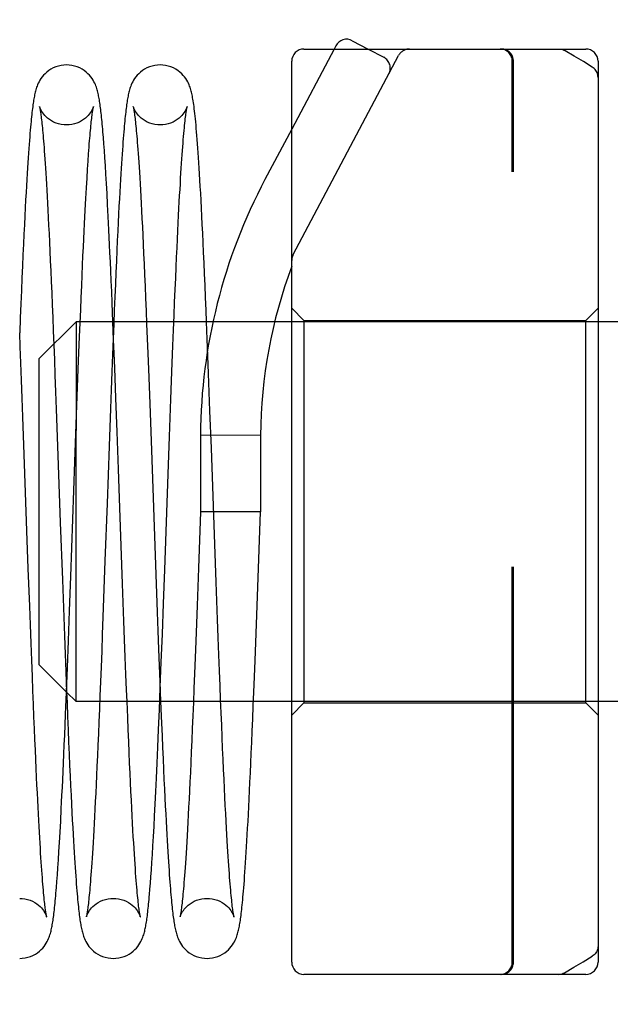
# Model space of a CAD drawing. Header units: inches. Extents: x 0 to 58.6, y -0.2 to 37.9.
# Tile 38 of 66: x 3.148 to 3.63, y 31.508 to 32.312. Entities that reach past the tile are written whole.
import ezdxf

# ---------------------------------------------------------------- set-up
doc = ezdxf.new("R2010")
doc.units = ezdxf.units.IN
doc.header["$LTSCALE"] = 3.224138
doc.header["$MEASUREMENT"] = 0
doc.linetypes.add('HIDDEN', pattern=[0.2, 0.1, -0.1])
doc.layers.get('0').update_dxf_attribs({"linetype": 'CONTINUOUS'})
doc.layers.add('DEFAULT_2', color=8, linetype='HIDDEN')
doc.layers.add('DIMENSIONS', color=7, linetype='CONTINUOUS')
doc.styles.get("Standard").update_dxf_attribs({"font": 'txt', "width": 0.8})
doc.dimstyles.new('DIMSTYLE_1', dxfattribs={"dimtxt": 0.293103, "dimasz": 0.344828, "dimexe": 0.18, "dimexo": 0.0625, "dimgap": 0.09, "dimtad": 0, "dimtih": 1, "dimtoh": 1, "dimzin": 4, "dimdsep": 46, "dimtxsty": 'Standard', "dimblk": '_FILLED', "dimblk1": '_FILLED', "dimblk2": '_FILLED', "dimcen": 0.09, "dimadec": 0, "dimazin": 0, "dimtfac": 1, "dimtofl": 0, "dimtmove": 0, "dimatfit": 3, "dimldrblk": '_FILLED', "dimfxl": 0, "dimtolj": 1, "dimtzin": 4, "dimarcsym": 0})

# ---------------------------------------------------------------- blocks, each defined once
blk = doc.blocks.new('_FILLED')
at = {"color": 0, "linetype": 'ByBlock'}
blk.add_solid([(0, 0), (-1, 0.2), (-1, -0.2)], dxfattribs=at)
blk = doc.blocks.new('*D')
at = {"layer": 'DIMENSIONS', "color": 2, "linetype": 'CONTINUOUS'}
for p, q in [((3.93547, 33.10518), (1.73522, 33.10518)), ((2.04556, 33.10518), (2.04556, 30.80216)), ((5.50478, 31.61648), (7.88842, 31.61648)), ((7.57807, 31.61648), (7.57807, 30.12628)), ((2.04556, 27.60518), (2.04556, 29.7763)), ((7.57807, 27.60518), (7.57807, 29.10041)), ((3.99797, 27.60518), (1.73522, 27.60518)), ((4.96323, 27.60518), (7.88842, 27.60518)), ((5.2634, 25.88147), (5.2634, 26.61358)), ((35.3884, 26.02397), (35.3884, 26.61358)), ((5.2634, 26.30323), (19.59314, 26.30323)), ((35.3884, 26.30323), (21.05866, 26.30323)), ((37.13986, 25.88659), (39.50806, 25.88659)), ((39.19772, 25.88659), (39.19772, 14.80698)), ((36.95668, 25.01159), (38.28124, 25.01159)), ((37.9709, 25.01159), (37.9709, 16.34255)), ((37.9709, 4.76159), (37.9709, 14.87703)), ((39.19772, 3.88659), (39.19772, 14.22078)), ((36.95668, 4.76159), (38.28124, 4.76159)), ((37.19364, 3.88659), (39.50806, 3.88659))]:
    blk.add_line(p, q, dxfattribs=at)
at = {"layer": 'DIMENSIONS', "color": 2, "linetype": 'CONTINUOUS', "xscale": 0.3448275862, "yscale": 0.3448275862, "zscale": 0.3448275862}
for p, rotation in [((2.04556, 33.10518), 90), ((7.57807, 31.61648), 90), ((2.04556, 27.60518), 270), ((7.57807, 27.60518), 270), ((5.2634, 26.30323), 180), ((39.19772, 25.88659), 90), ((37.9709, 25.01159), 90), ((37.9709, 4.76159), 270), ((39.19772, 3.88659), 270)]:
    blk.add_blockref('_FILLED', p, dxfattribs=dict(at, rotation=rotation))
blk.add_blockref('_FILLED', (35.3884, 26.30323), dxfattribs=at)
at = {"layer": 'DIMENSIONS', "color": 2, "linetype": 'CONTINUOUS', "width": 0.8}
for s, p in [('5.50', (1.57659, 30.36251)), ('REF.', (1.57659, 29.92285)), ('4.01', (7.10911, 29.68662)), ('REF.', (7.10911, 29.24697)), ('30.13', (19.73969, 26.15668)), ('20.25', (37.38469, 15.90289)), ('REF.', (37.50193, 15.46324)), ('TYP.', (37.50193, 15.02358)), ('22.00', (38.61151, 14.36733))]:
    blk.add_text(s, height=0.293103, dxfattribs=at).set_placement(p)

msp = doc.modelspace()

# ---------------------------------------------------------------- linework, layer by layer
at = {"color": 7, "linetype": 'CONTINUOUS'}
for p, q in [((3.3798, 32.2878), (3.6098, 32.2878)), ((3.40574, 32.29043), (3.40435, 32.2878)), ((3.41926, 32.29459), (3.43207, 32.2878)), ((3.3698, 31.5428), (3.3698, 32.2778)), ((3.6198, 32.2778), (3.6198, 31.5428)), ((3.21613, 32.21551), (3.21575, 32.22016)), ((3.21652, 32.21047), (3.21613, 32.21551)), ((3.3698, 32.22253), (3.34796, 32.18128)), ((3.21692, 32.205), (3.21652, 32.21047)), ((3.20361, 32.19632), (3.20402, 32.20233)), ((3.21732, 32.19908), (3.21692, 32.205)), ((3.21774, 32.19265), (3.21732, 32.19908)), ((3.20318, 32.18975), (3.20361, 32.19632)), ((3.21817, 32.18568), (3.21774, 32.19265)), ((3.20273, 32.18255), (3.20318, 32.18975)), ((3.21862, 32.17811), (3.21817, 32.18568)), ((3.20227, 32.17462), (3.20273, 32.18255)), ((3.21908, 32.16987), (3.21862, 32.17811)), ((3.20178, 32.16586), (3.20227, 32.17462)), ((3.21957, 32.16088), (3.21908, 32.16987)), ((3.22007, 32.15103), (3.21957, 32.16088)), ((3.22061, 32.14017), (3.22007, 32.15103)), ((3.22387, 32.0653), (3.22324, 32.08083)), ((3.22461, 32.0653), (3.19717, 32.0653)), ((3.30564, 32.0653), (3.27362, 32.0653)), ((3.3698, 32.0653), (3.35596, 32.0653)), ((3.8098, 32.0653), (3.6198, 32.0653)), ((3.1938, 31.7553), (3.1938, 31.97659)), ((3.2953, 31.9727), (3.2953, 31.9103)), ((3.3443, 31.9725), (3.2953, 31.9727)), ((3.3443, 31.9725), (3.3443, 31.9103)), ((3.22077, 31.96371), (3.21909, 31.91692)), ((3.19119, 31.90422), (3.19287, 31.95095)), ((3.26615, 31.86287), (3.26895, 31.94081)), ((3.21909, 31.91692), (3.21741, 31.87007)), ((3.2953, 31.9103), (3.29365, 31.86432)), ((3.3443, 31.9103), (3.2953, 31.9103)), ((3.34208, 31.84877), (3.3443, 31.9103)), ((3.1895, 31.8573), (3.19119, 31.90422)), ((3.26515, 31.83531), (3.26615, 31.86287)), ((3.18849, 31.82945), (3.1895, 31.8573)), ((3.18758, 31.80505), (3.18849, 31.82945)), ((3.26422, 31.81038), (3.26515, 31.83531)), ((3.26336, 31.7876), (3.26422, 31.81038)), ((3.18674, 31.78307), (3.18758, 31.80505)), ((3.18596, 31.76303), (3.18674, 31.78307)), ((3.26256, 31.76705), (3.26336, 31.7876)), ((3.26183, 31.74875), (3.26256, 31.76705)), ((3.18522, 31.7447), (3.18596, 31.76303)), ((3.18597, 31.76313), (3.1938, 31.7553)), ((3.21309, 31.7553), (3.1938, 31.7553)), ((3.28953, 31.7553), (3.2621, 31.7553)), ((3.26283, 31.7553), (3.26355, 31.73764)), ((3.3698, 31.7553), (3.33854, 31.7553)), ((3.8098, 31.7553), (3.6198, 31.7553)), ((3.26117, 31.73255), (3.26183, 31.74875)), ((3.26055, 31.71808), (3.26117, 31.73255)), ((3.25997, 31.70497), (3.26055, 31.71808)), ((3.25943, 31.69299), (3.25997, 31.70497)), ((3.25891, 31.68194), (3.25943, 31.69299)), ((3.2584, 31.67172), (3.25891, 31.68194)), ((3.25792, 31.66225), (3.2584, 31.67172)), ((3.18124, 31.65769), (3.18176, 31.6678)), ((3.25745, 31.65346), (3.25792, 31.66225)), ((3.18075, 31.64867), (3.18124, 31.65769)), ((3.257, 31.64526), (3.25745, 31.65346)), ((3.18028, 31.64049), (3.18075, 31.64867)), ((3.25656, 31.63764), (3.257, 31.64526)), ((3.17983, 31.633), (3.18028, 31.64049)), ((3.25613, 31.63056), (3.25656, 31.63764)), ((3.1794, 31.62613), (3.17983, 31.633)), ((3.25571, 31.624), (3.25613, 31.63056)), ((3.17899, 31.61982), (3.1794, 31.62613)), ((3.2553, 31.61794), (3.25571, 31.624)), ((3.17818, 31.60858), (3.17858, 31.61398)), ((3.17858, 31.61398), (3.17899, 31.61982)), ((3.25491, 31.61233), (3.2553, 31.61794)), ((3.25414, 31.60239), (3.25452, 31.60716)), ((3.25452, 31.60716), (3.25491, 31.61233)), ((3.6098, 31.5328), (3.3798, 31.5328))]:
    msp.add_line(p, q, dxfattribs=at)
at = {"color": 8, "linetype": 'HIDDEN'}
for p, q in [((3.3798, 32.0663), (3.6098, 32.0663)), ((3.3798, 31.7543), (3.6098, 31.7543))]:
    msp.add_line(p, q, dxfattribs=at)
at = {"color": 7, "linetype": 'CONTINUOUS'}
for points in [[(3.58781, 32.2878), (3.58886, 32.28775), (3.58991, 32.28758), (3.59086, 32.28733), (3.59183, 32.28696), (3.59269, 32.28653), (3.59284, 32.28644)], [(3.61506, 32.2731), (3.60783, 32.27754), (3.6003, 32.28205), (3.59284, 32.28644)], [(3.18602, 32.2748), (3.18395, 32.27471), (3.18165, 32.27441), (3.1794, 32.27391), (3.17723, 32.2732), (3.17517, 32.27232), (3.17325, 32.27128), (3.17149, 32.27013), (3.1699, 32.2689), (3.16849, 32.26763), (3.16725, 32.26632), (3.16614, 32.265), (3.16517, 32.26367), (3.16432, 32.26235), (3.1636, 32.26106), (3.16298, 32.25984), (3.16246, 32.25868), (3.16202, 32.25758), (3.16163, 32.25653), (3.16129, 32.2555), (3.16099, 32.2545), (3.16071, 32.2535), (3.16046, 32.25249), (3.16022, 32.25148), (3.15999, 32.25045), (3.15978, 32.2494), (3.15957, 32.24831), (3.15937, 32.24718), (3.15917, 32.24601), (3.15898, 32.24478), (3.15878, 32.2435), (3.15859, 32.24216), (3.1584, 32.24075), (3.15821, 32.23927), (3.15802, 32.23772), (3.15783, 32.23609), (3.15764, 32.23436), (3.15744, 32.23254), (3.15724, 32.2306), (3.15704, 32.22855), (3.15683, 32.22636), (3.15662, 32.22404), (3.1564, 32.22156), (3.15618, 32.21893), (3.15595, 32.21611), (3.15572, 32.21311), (3.15548, 32.20991), (3.15523, 32.20651), (3.15497, 32.20291), (3.15471, 32.19908), (3.15445, 32.19504), (3.15418, 32.19076), (3.1539, 32.18621), (3.15361, 32.18137), (3.15331, 32.17619), (3.153, 32.17063), (3.15267, 32.16468), (3.15234, 32.15833), (3.15199, 32.15155), (3.15163, 32.14434), (3.15126, 32.13667), (3.15088, 32.12853), (3.15048, 32.11988), (3.15007, 32.11071), (3.14965, 32.101), (3.14921, 32.09072), (3.14876, 32.07985), (3.14829, 32.06836), (3.1478, 32.0561)], [(3.21575, 32.22016), (3.21557, 32.22235), (3.21538, 32.22445), (3.2152, 32.22646), (3.21501, 32.2284), (3.21483, 32.23025), (3.21465, 32.23203), (3.21447, 32.23373), (3.21429, 32.23537), (3.21411, 32.23694), (3.21393, 32.23844), (3.21375, 32.23987), (3.21357, 32.24125), (3.21339, 32.24257), (3.21321, 32.24383), (3.21302, 32.24504), (3.21283, 32.24621), (3.21264, 32.24734), (3.21245, 32.24842), (3.21224, 32.24948), (3.21203, 32.25052), (3.21181, 32.25154), (3.21157, 32.25254), (3.21131, 32.25354), (3.21104, 32.25454), (3.21073, 32.25555), (3.21039, 32.25658), (3.21, 32.25763), (3.20956, 32.25872), (3.20904, 32.25988), (3.20842, 32.2611), (3.20769, 32.26238), (3.20685, 32.2637), (3.20587, 32.26503), (3.20477, 32.26634), (3.20353, 32.26765), (3.20212, 32.26892), (3.20054, 32.27015), (3.19878, 32.27129), (3.19686, 32.27232), (3.19481, 32.2732), (3.19264, 32.27391), (3.1904, 32.27441), (3.18811, 32.27471), (3.18602, 32.2748)], [(3.26246, 32.2748), (3.26039, 32.27471), (3.25809, 32.27441), (3.25584, 32.27391), (3.25367, 32.2732), (3.25161, 32.27231), (3.24969, 32.27128), (3.24792, 32.27013), (3.24634, 32.2689), (3.24493, 32.26762), (3.24368, 32.26632), (3.24258, 32.26499), (3.24161, 32.26366), (3.24076, 32.26234), (3.24004, 32.26106), (3.23942, 32.25983), (3.2389, 32.25867), (3.23846, 32.25758), (3.23808, 32.25652), (3.23774, 32.2555), (3.23743, 32.25449), (3.23715, 32.25348), (3.2369, 32.25248), (3.23666, 32.25147), (3.23643, 32.25044), (3.23622, 32.24939), (3.23601, 32.2483), (3.23581, 32.24718), (3.23562, 32.24602), (3.23542, 32.24481), (3.23523, 32.24354), (3.23504, 32.24221), (3.23486, 32.24083), (3.23467, 32.23937), (3.23448, 32.23786), (3.23429, 32.23626), (3.23411, 32.2346), (3.23392, 32.23284), (3.23373, 32.231), (3.23353, 32.22905), (3.23334, 32.227), (3.23314, 32.22483), (3.23293, 32.22254), (3.23272, 32.22011), (3.23251, 32.21753), (3.23229, 32.2148), (3.23207, 32.21189), (3.23184, 32.20879), (3.2316, 32.2055), (3.23136, 32.20201), (3.23111, 32.1983), (3.23085, 32.19438), (3.23059, 32.19024), (3.23032, 32.18586), (3.23004, 32.18124), (3.22976, 32.17633), (3.22947, 32.1711), (3.22916, 32.16551), (3.22884, 32.15952), (3.22851, 32.15314), (3.22817, 32.14633), (3.22782, 32.1391), (3.22746, 32.13142), (3.22708, 32.12328), (3.22669, 32.11464), (3.22628, 32.10549), (3.22587, 32.09582), (3.22544, 32.08559), (3.22499, 32.07479), (3.22453, 32.0634), (3.22405, 32.05133), (3.22355, 32.03842), (3.22302, 32.02452), (3.22246, 32.00968), (3.22189, 31.9944), (3.22077, 31.96371)], [(3.30032, 32.0653), (3.29994, 32.07461), (3.29951, 32.08516), (3.29909, 32.09506), (3.29869, 32.10444), (3.2983, 32.11334), (3.29792, 32.12178), (3.29755, 32.1298), (3.29719, 32.13741), (3.29684, 32.14464), (3.29649, 32.15151), (3.29616, 32.15804), (3.29583, 32.16422), (3.29552, 32.17009), (3.29521, 32.17563), (3.2949, 32.18087), (3.29461, 32.18583), (3.29432, 32.19052), (3.29404, 32.19496), (3.29376, 32.19916), (3.29349, 32.20315), (3.29322, 32.20693), (3.29296, 32.21051), (3.2927, 32.2139), (3.29245, 32.21711), (3.2922, 32.22015), (3.29195, 32.22302), (3.29171, 32.22574), (3.29147, 32.2283), (3.29123, 32.23072), (3.29099, 32.23299), (3.29076, 32.23513), (3.29053, 32.23714), (3.2903, 32.23903), (3.29008, 32.24079), (3.28985, 32.24245), (3.28963, 32.24399), (3.2894, 32.24544), (3.28918, 32.24679), (3.28896, 32.24805), (3.28874, 32.24923), (3.28851, 32.25035), (3.28828, 32.25141), (3.28804, 32.25245), (3.28778, 32.25347), (3.2875, 32.25449), (3.28719, 32.2555), (3.28685, 32.25653), (3.28647, 32.25758), (3.28602, 32.25868), (3.2855, 32.25983), (3.28489, 32.26105), (3.28417, 32.26233), (3.28332, 32.26365), (3.28235, 32.26499), (3.28125, 32.26631), (3.28, 32.26761), (3.2786, 32.26889), (3.27701, 32.27012), (3.27525, 32.27127), (3.27333, 32.27231), (3.27127, 32.27319), (3.2691, 32.2739), (3.26685, 32.27441), (3.26456, 32.27471), (3.26246, 32.2748)], [(3.6198, 32.2646), (3.61974, 32.26563), (3.61959, 32.26661), (3.61935, 32.26757), (3.619, 32.26852), (3.61857, 32.2694), (3.61803, 32.27028), (3.61742, 32.27107), (3.6167, 32.27183), (3.61592, 32.2725), (3.61506, 32.2731)], [(3.20402, 32.20233), (3.20442, 32.2078), (3.20462, 32.21035), (3.20481, 32.21278), (3.205, 32.2151), (3.20519, 32.2173), (3.20537, 32.2194), (3.20555, 32.22139), (3.20573, 32.22328), (3.2059, 32.22506), (3.20607, 32.22675), (3.20624, 32.22833), (3.2064, 32.22983), (3.20656, 32.23122), (3.20672, 32.23253), (3.20687, 32.23374), (3.20702, 32.23486), (3.20716, 32.23588), (3.2073, 32.23682), (3.20743, 32.23767), (3.20755, 32.23842), (3.20766, 32.23907), (3.20777, 32.23964), (3.20786, 32.2401), (3.20793, 32.24046), (3.20799, 32.24072), (3.20803, 32.24087), (3.20803, 32.24088)], [(3.26895, 31.94081), (3.27006, 31.97166), (3.27062, 31.98696), (3.27118, 32.00208), (3.27174, 32.017), (3.2723, 32.03167), (3.27284, 32.04573), (3.27335, 32.05869), (3.27383, 32.07049), (3.27427, 32.08137), (3.2747, 32.0915), (3.2751, 32.10094), (3.27549, 32.10973), (3.27585, 32.11791), (3.2762, 32.12556), (3.27654, 32.13274), (3.27687, 32.13949), (3.27718, 32.14586), (3.27748, 32.15188), (3.27778, 32.1576), (3.27807, 32.16303), (3.27835, 32.16821), (3.27863, 32.17313), (3.2789, 32.17782), (3.27916, 32.18228), (3.27942, 32.18653), (3.27968, 32.19057), (3.27993, 32.19442), (3.28017, 32.19808), (3.28041, 32.20156), (3.28065, 32.20486), (3.28088, 32.20799), (3.28111, 32.21095), (3.28133, 32.21375), (3.28155, 32.21639), (3.28177, 32.21888), (3.28198, 32.22122), (3.28218, 32.22341), (3.28238, 32.22545), (3.28258, 32.22734), (3.28277, 32.2291), (3.28295, 32.23071), (3.28312, 32.23218), (3.28329, 32.23353), (3.28345, 32.23474), (3.2836, 32.23584), (3.28374, 32.23682), (3.28387, 32.23769), (3.284, 32.23845), (3.28411, 32.23911), (3.28422, 32.23966), (3.28431, 32.24012), (3.28438, 32.24048), (3.28444, 32.24073), (3.28447, 32.24088), (3.28448, 32.24089)], [(3.19287, 31.95095), (3.19398, 31.98173), (3.19454, 31.9969), (3.1951, 32.01188), (3.19565, 32.02652), (3.19618, 32.0403), (3.19668, 32.05287), (3.19713, 32.06439), (3.19757, 32.07511), (3.19798, 32.08511), (3.19838, 32.09446), (3.19875, 32.10318), (3.19911, 32.11133), (3.19946, 32.11897), (3.19979, 32.12614), (3.2001, 32.13288), (3.20041, 32.13922), (3.2007, 32.14518), (3.20098, 32.1508), (3.20126, 32.1561), (3.20152, 32.16111), (3.20178, 32.16586)], [(3.22324, 32.08083), (3.22286, 32.08996), (3.2225, 32.09859), (3.22215, 32.10669), (3.22181, 32.11428), (3.22149, 32.12138), (3.22119, 32.12803), (3.22061, 32.14017)], [(3.21741, 31.87007), (3.21629, 31.83933), (3.21575, 31.82446), (3.21521, 31.81016), (3.2147, 31.79657), (3.21421, 31.78372), (3.21374, 31.77157), (3.21328, 31.76006), (3.21284, 31.74915), (3.21242, 31.73881), (3.212, 31.72902), (3.21161, 31.71976), (3.21123, 31.71103), (3.21086, 31.70278), (3.2105, 31.69498), (3.21015, 31.68759), (3.20981, 31.68058), (3.20948, 31.67391), (3.20916, 31.66758), (3.20885, 31.66156), (3.20854, 31.65585), (3.20825, 31.65043), (3.20795, 31.6453), (3.20767, 31.64044), (3.20739, 31.63586), (3.20713, 31.63156), (3.20687, 31.62753), (3.20662, 31.62377), (3.20638, 31.62027), (3.20615, 31.61702), (3.20593, 31.61398), (3.20571, 31.61113), (3.2055, 31.60846), (3.2053, 31.60596), (3.2051, 31.60362), (3.20491, 31.60141), (3.20472, 31.59934), (3.20454, 31.59739), (3.20436, 31.59555), (3.20419, 31.59382), (3.20401, 31.59221), (3.20385, 31.5907), (3.20369, 31.58929), (3.20353, 31.58798), (3.20338, 31.58677), (3.20323, 31.58566), (3.20309, 31.58464), (3.20295, 31.58372), (3.20283, 31.58289), (3.2027, 31.58215), (3.20259, 31.5815), (3.20249, 31.58095), (3.2024, 31.5805), (3.20233, 31.58014), (3.20227, 31.57988), (3.20223, 31.57973), (3.20223, 31.57972)], [(3.29365, 31.86432), (3.29253, 31.83374), (3.29199, 31.81897), (3.29145, 31.80473), (3.29094, 31.79114), (3.29044, 31.77828), (3.28997, 31.76612), (3.28951, 31.75462), (3.28906, 31.74373), (3.28863, 31.73342), (3.28822, 31.72367), (3.28782, 31.71446), (3.28744, 31.70578), (3.28706, 31.69759), (3.2867, 31.68986), (3.28635, 31.68255), (3.28601, 31.67563), (3.28568, 31.66907), (3.28536, 31.66284), (3.28505, 31.65693), (3.28474, 31.65133), (3.28444, 31.64602), (3.28415, 31.641), (3.28386, 31.63625), (3.28358, 31.63177), (3.28331, 31.62756), (3.28305, 31.62362), (3.2828, 31.61994), (3.28256, 31.61653), (3.28232, 31.61337), (3.2821, 31.61041), (3.28188, 31.60765), (3.28167, 31.60505), (3.28146, 31.60261), (3.28126, 31.60032), (3.28106, 31.59818), (3.28087, 31.59618), (3.28068, 31.59431), (3.2805, 31.59256), (3.28032, 31.59094), (3.28015, 31.58943), (3.27998, 31.58803), (3.27982, 31.58675), (3.27966, 31.58557), (3.27951, 31.58452), (3.27938, 31.58357), (3.27924, 31.58273), (3.27912, 31.582), (3.27901, 31.58136), (3.27891, 31.58083), (3.27883, 31.5804), (3.27876, 31.58007), (3.2787, 31.57984), (3.27867, 31.57971), (3.27867, 31.5797)], [(3.30069, 31.5458), (3.30276, 31.54589), (3.30504, 31.54618), (3.30727, 31.54669), (3.30942, 31.54738), (3.31147, 31.54825), (3.31338, 31.54927), (3.31513, 31.55041), (3.31671, 31.55162), (3.31812, 31.55289), (3.31937, 31.55418), (3.32047, 31.55549), (3.32145, 31.55681), (3.3223, 31.55812), (3.32303, 31.55939), (3.32365, 31.56061), (3.32418, 31.56177), (3.32463, 31.56286), (3.32502, 31.56391), (3.32536, 31.56493), (3.32566, 31.56593), (3.32594, 31.56693), (3.3262, 31.56792), (3.32644, 31.56892), (3.32667, 31.56994), (3.32688, 31.57098), (3.32709, 31.57205), (3.32729, 31.57315), (3.32749, 31.5743), (3.32768, 31.57551), (3.32787, 31.57676), (3.32806, 31.57808), (3.32825, 31.57946), (3.32844, 31.5809), (3.32863, 31.58242), (3.32882, 31.58402), (3.32901, 31.5857), (3.3292, 31.58748), (3.3294, 31.58937), (3.3296, 31.59136), (3.3298, 31.59349), (3.33001, 31.59574), (3.33022, 31.59815), (3.33044, 31.60071), (3.33067, 31.60344), (3.3309, 31.60636), (3.33114, 31.60948), (3.33138, 31.61278), (3.33163, 31.61629), (3.33189, 31.62), (3.33215, 31.62391), (3.33241, 31.62803), (3.33268, 31.63236), (3.33296, 31.63691), (3.33324, 31.6417), (3.33353, 31.64673), (3.33382, 31.65201), (3.33412, 31.65755), (3.33442, 31.66338), (3.33474, 31.66949), (3.33506, 31.67591), (3.33538, 31.68265), (3.33572, 31.68973), (3.33606, 31.69717), (3.33642, 31.70499), (3.33678, 31.71324), (3.33716, 31.72198), (3.33756, 31.73127), (3.33797, 31.74117), (3.3384, 31.75177), (3.33885, 31.76314), (3.33934, 31.77544), (3.33985, 31.78886), (3.34041, 31.80342), (3.34097, 31.81851), (3.34208, 31.84877)], [(3.18608, 31.76302), (3.18641, 31.7547), (3.18687, 31.74326), (3.18732, 31.73243), (3.18776, 31.72217), (3.18818, 31.71248), (3.18858, 31.70332), (3.18898, 31.69468), (3.18936, 31.68653), (3.18973, 31.67886), (3.19008, 31.67164), (3.19043, 31.66485), (3.19076, 31.65848), (3.19108, 31.65251), (3.19139, 31.64693), (3.19168, 31.64173), (3.19197, 31.63685), (3.19225, 31.63227), (3.19252, 31.62794), (3.19278, 31.62385), (3.19304, 31.61997), (3.19329, 31.61632), (3.19354, 31.61287), (3.19378, 31.60962), (3.19401, 31.60657), (3.19424, 31.60371), (3.19446, 31.60103), (3.19467, 31.5985), (3.19488, 31.59612), (3.19509, 31.59389), (3.19529, 31.59178), (3.19549, 31.58978), (3.19568, 31.5879), (3.19587, 31.58611), (3.19606, 31.58442), (3.19625, 31.58281), (3.19644, 31.58127), (3.19663, 31.57981), (3.19682, 31.57842), (3.19701, 31.57708), (3.1972, 31.57581), (3.19739, 31.57459), (3.19759, 31.57342), (3.19779, 31.5723), (3.198, 31.57121), (3.19821, 31.57016), (3.19844, 31.56913), (3.19868, 31.56812), (3.19893, 31.56711), (3.19921, 31.56611), (3.19952, 31.5651), (3.19985, 31.56408), (3.20024, 31.56302), (3.20068, 31.56192), (3.2012, 31.56077), (3.20182, 31.55954), (3.20254, 31.55826), (3.20339, 31.55694), (3.20436, 31.55561), (3.20546, 31.55429), (3.20671, 31.55298), (3.20812, 31.5517), (3.20971, 31.55047), (3.21147, 31.54932), (3.21339, 31.54829), (3.21545, 31.5474), (3.21762, 31.5467), (3.21987, 31.54619), (3.22217, 31.54589), (3.22424, 31.5458)], [(3.18176, 31.6678), (3.18204, 31.6733), (3.18232, 31.6791), (3.18262, 31.68519), (3.18292, 31.69156), (3.18322, 31.69822), (3.18354, 31.70517), (3.18386, 31.71241), (3.18419, 31.71998), (3.18452, 31.72787), (3.18522, 31.7447)], [(3.26355, 31.73764), (3.26398, 31.72744), (3.26439, 31.71778), (3.26479, 31.70865), (3.26518, 31.70002), (3.26555, 31.69187), (3.26591, 31.68419), (3.26626, 31.67695), (3.2666, 31.67013), (3.26693, 31.66373), (3.26724, 31.65774), (3.26754, 31.65212), (3.26784, 31.64687), (3.26812, 31.64193), (3.26839, 31.63727), (3.26866, 31.63285), (3.26892, 31.62865), (3.26917, 31.62468), (3.26942, 31.62093), (3.26966, 31.61739), (3.2699, 31.61405), (3.27013, 31.61091), (3.27035, 31.60796), (3.27056, 31.60518), (3.27078, 31.60255), (3.27098, 31.60007), (3.27118, 31.59772), (3.27138, 31.59549), (3.27158, 31.59338), (3.27177, 31.59137), (3.27196, 31.58946), (3.27215, 31.58765), (3.27234, 31.58592), (3.27252, 31.58427), (3.27271, 31.5827), (3.2729, 31.58119), (3.27308, 31.57975), (3.27327, 31.57837), (3.27346, 31.57705), (3.27365, 31.57579), (3.27384, 31.57458), (3.27403, 31.57342), (3.27423, 31.5723), (3.27444, 31.57122), (3.27466, 31.57017), (3.27488, 31.56914), (3.27512, 31.56813), (3.27537, 31.56712), (3.27565, 31.56612), (3.27596, 31.56511), (3.2763, 31.56409), (3.27668, 31.56303), (3.27712, 31.56193), (3.27764, 31.56078), (3.27826, 31.55955), (3.27898, 31.55827), (3.27983, 31.55695), (3.2808, 31.55562), (3.2819, 31.55429), (3.28315, 31.55298), (3.28456, 31.55171), (3.28614, 31.55048), (3.28791, 31.54932), (3.28983, 31.54829), (3.29189, 31.54741), (3.29406, 31.5467), (3.29631, 31.54619), (3.29861, 31.54589), (3.30069, 31.5458)], [(3.1478, 31.5458), (3.14989, 31.54589), (3.15218, 31.54619), (3.15443, 31.5467), (3.1566, 31.54741), (3.15866, 31.54829), (3.16057, 31.54932), (3.16233, 31.55047), (3.16392, 31.5517), (3.16532, 31.55298), (3.16657, 31.55428), (3.16767, 31.5556), (3.16864, 31.55693), (3.16949, 31.55825), (3.17021, 31.55953), (3.17083, 31.56075), (3.17135, 31.56191), (3.17179, 31.563), (3.17218, 31.56405), (3.17252, 31.56508), (3.17282, 31.56609), (3.1731, 31.56709), (3.17336, 31.56809), (3.17359, 31.5691), (3.17382, 31.57012), (3.17403, 31.57116), (3.17424, 31.57223), (3.17443, 31.57333), (3.17463, 31.57447), (3.17481, 31.57565), (3.175, 31.57689), (3.17519, 31.57817), (3.17537, 31.57952), (3.17555, 31.58092), (3.17574, 31.58239), (3.17592, 31.58393), (3.1761, 31.58553), (3.17628, 31.58721), (3.17647, 31.58896), (3.17665, 31.5908), (3.17684, 31.59271), (3.17703, 31.59471), (3.17722, 31.59679), (3.17741, 31.59896), (3.1776, 31.60122), (3.17779, 31.60358), (3.17818, 31.60858)], [(3.22424, 31.5458), (3.22633, 31.54589), (3.22863, 31.54619), (3.23088, 31.5467), (3.23305, 31.54741), (3.23511, 31.54829), (3.23702, 31.54933), (3.23878, 31.55048), (3.24037, 31.55171), (3.24178, 31.55298), (3.24302, 31.55429), (3.24412, 31.55561), (3.24509, 31.55694), (3.24594, 31.55826), (3.24667, 31.55955), (3.24729, 31.56078), (3.24781, 31.56194), (3.24825, 31.56305), (3.24864, 31.5641), (3.24898, 31.56513), (3.24928, 31.56613), (3.24955, 31.56712), (3.2498, 31.56811), (3.25004, 31.56911), (3.25026, 31.57011), (3.25047, 31.57114), (3.25067, 31.57219), (3.25087, 31.57328), (3.25106, 31.57439), (3.25124, 31.57555), (3.25143, 31.57675), (3.25161, 31.57801), (3.25179, 31.57931), (3.25197, 31.58068), (3.25214, 31.5821), (3.25232, 31.58358), (3.2525, 31.58513), (3.25268, 31.58675), (3.25286, 31.58843), (3.25304, 31.59019), (3.25322, 31.59202), (3.2534, 31.59393), (3.25358, 31.59592), (3.25377, 31.59799), (3.25414, 31.60239)]]:
    msp.add_lwpolyline(points, dxfattribs=at)
for centre, radius, start, end in [((3.41458, 32.28575), 0.01, 62.10273, 152.10273), ((3.3798, 32.2778), 0.01, 90, 180), ((3.6098, 32.2778), 0.01, 0, 90), ((3.74858, 31.96919), 0.4533, 152.10273, 179.55658), ((3.74858, 31.96919), 0.4043, 159.5364, 179.53045), ((3.3798, 31.5428), 0.01, 180, 270), ((3.6098, 31.5428), 0.01, 270, 360)]:
    msp.add_arc(centre, radius, start, end, dxfattribs=at)
at = {"layer": 'DEFAULT_2', "color": 8, "linetype": 'HIDDEN'}
for p, q in [((3.40435, 32.2878), (3.3698, 32.22253)), ((3.43207, 32.2878), (3.44489, 32.28102)), ((3.37096, 32.12), (3.45698, 32.28248)), ((3.5498, 31.5428), (3.5498, 32.2778)), ((3.5508, 31.5428), (3.5508, 32.2778)), ((3.3798, 32.0663), (3.3698, 32.0763)), ((3.6098, 32.0663), (3.6198, 32.0763)), ((3.1638, 32.0353), (3.1938, 32.0653)), ((3.1938, 32.0653), (3.1938, 31.97659)), ((3.19717, 32.0653), (3.1938, 32.0653)), ((3.27362, 32.0653), (3.22461, 32.0653)), ((3.35596, 32.0653), (3.30564, 32.0653)), ((3.6198, 32.0653), (3.3698, 32.0653)), ((3.3798, 32.0663), (3.3798, 31.7543)), ((3.6098, 31.7543), (3.6098, 32.0663)), ((3.1638, 31.7853), (3.1638, 32.0353)), ((3.22627, 32.00294), (3.22534, 32.02778)), ((3.22729, 31.97542), (3.22627, 32.00294)), ((3.25388, 31.9984), (3.25499, 31.96819)), ((3.17761, 31.99386), (3.17871, 31.96383)), ((3.30422, 31.96198), (3.3031, 31.99264)), ((3.15151, 31.95691), (3.15039, 31.98767)), ((3.15263, 31.92585), (3.15151, 31.95691)), ((3.15597, 31.83318), (3.15485, 31.86396)), ((3.18263, 31.85473), (3.18375, 31.82412)), ((3.25891, 31.85907), (3.26004, 31.82829)), ((3.23286, 31.82104), (3.23175, 31.85142)), ((3.30926, 31.82239), (3.30814, 31.8529)), ((3.1638, 31.7853), (3.18597, 31.76313)), ((3.2621, 31.7553), (3.21309, 31.7553)), ((3.23592, 31.74237), (3.23539, 31.7553)), ((3.33854, 31.7553), (3.28953, 31.7553)), ((3.6198, 31.7553), (3.3698, 31.7553)), ((3.3798, 31.7543), (3.3698, 31.7443)), ((3.6098, 31.7543), (3.6198, 31.7443))]:
    msp.add_line(p, q, dxfattribs=at)
for points in [[(3.164, 32.24091), (3.164, 32.24091), (3.16401, 32.24087), (3.16405, 32.24072), (3.1641, 32.24047), (3.16418, 32.24011), (3.16427, 32.23966), (3.16437, 32.23911), (3.16448, 32.23847), (3.1646, 32.23773), (3.16473, 32.23691), (3.16486, 32.23599), (3.165, 32.23498), (3.16515, 32.23388), (3.1653, 32.23268), (3.16546, 32.23139), (3.16562, 32.23), (3.16578, 32.22851), (3.16595, 32.22692), (3.16612, 32.22522), (3.1663, 32.22342), (3.16648, 32.22151), (3.16666, 32.21948), (3.16685, 32.21733), (3.16704, 32.21505), (3.16724, 32.21263), (3.16744, 32.21006), (3.16765, 32.20733), (3.16787, 32.20443), (3.16809, 32.20133), (3.16832, 32.19802), (3.16855, 32.19448), (3.1688, 32.19068), (3.16906, 32.18661), (3.16932, 32.18226), (3.1696, 32.17763), (3.16988, 32.17273), (3.17017, 32.16755), (3.17047, 32.16209), (3.17077, 32.15634), (3.17108, 32.15028), (3.1714, 32.14391), (3.17173, 32.13721), (3.17206, 32.13017), (3.17241, 32.12277), (3.17276, 32.11496), (3.17313, 32.10672), (3.17351, 32.098), (3.1739, 32.08877), (3.17431, 32.07901), (3.17473, 32.0687), (3.17517, 32.05783)], [(3.18602, 32.2258), (3.18398, 32.22589), (3.18174, 32.22619), (3.17955, 32.22669), (3.17746, 32.22738), (3.17549, 32.22823), (3.17368, 32.22922), (3.17205, 32.23029), (3.17062, 32.2314), (3.16938, 32.23253), (3.16831, 32.23364), (3.1674, 32.23472), (3.16662, 32.23576), (3.16596, 32.23675), (3.16542, 32.23767), (3.16497, 32.23851), (3.16463, 32.23923), (3.16438, 32.23983), (3.1642, 32.24029), (3.16409, 32.24063), (3.16402, 32.24083), (3.164, 32.24091)], [(3.20803, 32.24088), (3.20804, 32.24091), (3.20801, 32.24083), (3.20795, 32.24062), (3.20783, 32.24028), (3.20765, 32.23981), (3.2074, 32.23921), (3.20705, 32.23849), (3.20661, 32.23765), (3.20606, 32.23672), (3.2054, 32.23573), (3.20462, 32.23469), (3.20371, 32.23361), (3.20264, 32.23251), (3.2014, 32.23138), (3.19996, 32.23027), (3.19833, 32.2292), (3.19652, 32.22822), (3.19455, 32.22737), (3.19246, 32.22668), (3.19028, 32.22618), (3.18804, 32.22589), (3.18602, 32.2258)], [(3.24045, 32.24091), (3.24044, 32.24091), (3.24045, 32.24087), (3.24049, 32.24072), (3.24055, 32.24046), (3.24062, 32.2401), (3.24071, 32.23965), (3.24082, 32.23909), (3.24093, 32.23844), (3.24105, 32.2377), (3.24118, 32.23686), (3.24131, 32.23593), (3.24146, 32.23491), (3.24161, 32.23378), (3.24176, 32.23256), (3.24192, 32.23123), (3.24208, 32.2298), (3.24225, 32.22827), (3.24242, 32.22662), (3.2426, 32.22487), (3.24278, 32.22299), (3.24297, 32.22099), (3.24316, 32.21886), (3.24336, 32.21659), (3.24356, 32.21416), (3.24377, 32.21156), (3.24399, 32.20877), (3.24421, 32.20579), (3.24444, 32.20258), (3.24468, 32.19913), (3.24494, 32.19542), (3.2452, 32.19143), (3.24547, 32.18718), (3.24574, 32.18265), (3.24603, 32.17784), (3.24632, 32.17275), (3.24662, 32.16738), (3.24693, 32.16171), (3.24725, 32.15574), (3.24757, 32.14944), (3.2479, 32.1428), (3.24824, 32.13581), (3.24859, 32.12844), (3.24895, 32.12065), (3.24932, 32.1124), (3.24971, 32.10365), (3.25011, 32.09437), (3.25052, 32.08455), (3.25095, 32.07417)], [(3.26246, 32.2258), (3.26042, 32.22589), (3.25818, 32.22619), (3.25599, 32.22669), (3.2539, 32.22738), (3.25193, 32.22824), (3.25012, 32.22922), (3.24849, 32.23029), (3.24706, 32.23141), (3.24582, 32.23253), (3.24475, 32.23364), (3.24384, 32.23472), (3.24306, 32.23576), (3.2424, 32.23675), (3.24186, 32.23768), (3.24142, 32.23851), (3.24107, 32.23924), (3.24082, 32.23984), (3.24065, 32.2403), (3.24053, 32.24063), (3.24047, 32.24083), (3.24045, 32.24091)], [(3.28448, 32.24089), (3.28448, 32.24091), (3.28446, 32.24083), (3.28439, 32.24062), (3.28428, 32.24029), (3.2841, 32.23982), (3.28384, 32.23922), (3.2835, 32.23849), (3.28306, 32.23766), (3.28251, 32.23673), (3.28185, 32.23574), (3.28107, 32.2347), (3.28016, 32.23362), (3.27909, 32.23251), (3.27785, 32.23139), (3.27641, 32.23027), (3.27478, 32.2292), (3.27297, 32.22822), (3.271, 32.22737), (3.26891, 32.22668), (3.26672, 32.22618), (3.26449, 32.22589), (3.26246, 32.2258)], [(3.25095, 32.07417), (3.25139, 32.06322), (3.25185, 32.05165), (3.25233, 32.03942), (3.25283, 32.02648), (3.25335, 32.01279), (3.25388, 31.9984)], [(3.22534, 32.02778), (3.22489, 32.03939), (3.22446, 32.05049), (3.22387, 32.0653)], [(3.3031, 31.99264), (3.30254, 32.0078), (3.30197, 32.02294), (3.30141, 32.03753), (3.30089, 32.05099), (3.30032, 32.0653)], [(3.15039, 31.98767), (3.14983, 32.0029), (3.14928, 32.01764), (3.14875, 32.03162), (3.14824, 32.04484), (3.1478, 32.0561)], [(3.17517, 32.05783), (3.17562, 32.04638), (3.17609, 32.0343), (3.17657, 32.02155), (3.17708, 32.00807), (3.17761, 31.99386)], [(3.23175, 31.85142), (3.23063, 31.88235), (3.23007, 31.89791), (3.22952, 31.91347), (3.22896, 31.92911), (3.22839, 31.94488), (3.22729, 31.97542)], [(3.25499, 31.96819), (3.25611, 31.93717), (3.25667, 31.92154), (3.25723, 31.90588), (3.25779, 31.89021), (3.25891, 31.85907)], [(3.17871, 31.96383), (3.17983, 31.93278), (3.18039, 31.91715), (3.18095, 31.9015), (3.18263, 31.85473)], [(3.30814, 31.8529), (3.30702, 31.88392), (3.30646, 31.89954), (3.3059, 31.91518), (3.30534, 31.93082), (3.30422, 31.96198)], [(3.15485, 31.86396), (3.15375, 31.89464), (3.15263, 31.92585)], [(3.16981, 31.5797), (3.16982, 31.57969), (3.16981, 31.57973), (3.16977, 31.57989), (3.16971, 31.58015), (3.16963, 31.58051), (3.16955, 31.58096), (3.16944, 31.58151), (3.16934, 31.58214), (3.16922, 31.58287), (3.16909, 31.58368), (3.16896, 31.58458), (3.16882, 31.58558), (3.16868, 31.58666), (3.16853, 31.58785), (3.16837, 31.58913), (3.16821, 31.59052), (3.16804, 31.59202), (3.16787, 31.59364), (3.16769, 31.59539), (3.16751, 31.59728), (3.16732, 31.59932), (3.16712, 31.6015), (3.16692, 31.60383), (3.16671, 31.60631), (3.1665, 31.60894), (3.16628, 31.61172), (3.16606, 31.61465), (3.16584, 31.61774), (3.16561, 31.62099), (3.16538, 31.62441), (3.16514, 31.628), (3.1649, 31.63177), (3.16465, 31.63572), (3.1644, 31.63985), (3.16415, 31.64418), (3.16389, 31.64871), (3.16363, 31.65346), (3.16336, 31.65842), (3.16308, 31.66363), (3.1628, 31.66907), (3.16251, 31.67478), (3.16222, 31.68076), (3.16191, 31.68704), (3.1616, 31.69365), (3.16128, 31.70064), (3.16095, 31.70803), (3.1606, 31.71589), (3.16024, 31.72428), (3.15986, 31.73324), (3.15946, 31.74285), (3.15904, 31.75315), (3.1586, 31.76416), (3.15813, 31.77603), (3.15763, 31.78899), (3.15709, 31.80314), (3.15653, 31.81802), (3.15597, 31.83318)], [(3.18375, 31.82412), (3.18431, 31.80889), (3.18488, 31.79397), (3.18542, 31.7799), (3.18608, 31.76302)], [(3.26004, 31.82829), (3.26061, 31.81298), (3.26116, 31.79825), (3.26168, 31.78453), (3.26218, 31.77174), (3.26283, 31.7553)], [(3.31221, 31.74623), (3.31177, 31.75696), (3.31132, 31.76826), (3.31085, 31.78032), (3.31035, 31.79336), (3.30981, 31.80752), (3.30926, 31.82239)], [(3.23539, 31.7553), (3.23501, 31.76481), (3.23451, 31.77755), (3.23398, 31.79147), (3.23342, 31.80611), (3.23286, 31.82104)], [(3.24626, 31.5797), (3.24626, 31.57969), (3.24625, 31.57972), (3.24622, 31.57986), (3.24616, 31.58012), (3.24609, 31.58048), (3.24599, 31.58094), (3.24589, 31.58152), (3.24577, 31.5822), (3.24564, 31.58299), (3.2455, 31.58388), (3.24536, 31.58489), (3.24521, 31.586), (3.24505, 31.58722), (3.24488, 31.58856), (3.24471, 31.59002), (3.24453, 31.5916), (3.24435, 31.59329), (3.24416, 31.59512), (3.24397, 31.59709), (3.24377, 31.5992), (3.24357, 31.60148), (3.24335, 31.60393), (3.24313, 31.60657), (3.24291, 31.6094), (3.24267, 31.61243), (3.24243, 31.61568), (3.24218, 31.61914), (3.24193, 31.62282), (3.24167, 31.62675), (3.2414, 31.63094), (3.24112, 31.63538), (3.24083, 31.64011), (3.24054, 31.64513), (3.24024, 31.65045), (3.23993, 31.65608), (3.23961, 31.66203), (3.23928, 31.66831), (3.23895, 31.67493), (3.2386, 31.6819), (3.23825, 31.68925), (3.23789, 31.69698), (3.23752, 31.70513), (3.23714, 31.71369), (3.23675, 31.72271), (3.23634, 31.73225), (3.23592, 31.74237)], [(3.3227, 31.5797), (3.3227, 31.57969), (3.32269, 31.57973), (3.32266, 31.57988), (3.3226, 31.58013), (3.32253, 31.58049), (3.32244, 31.58095), (3.32233, 31.58152), (3.32222, 31.58219), (3.32209, 31.58296), (3.32195, 31.58384), (3.32181, 31.58484), (3.32166, 31.58595), (3.3215, 31.58718), (3.32133, 31.58853), (3.32116, 31.59001), (3.32098, 31.59161), (3.32079, 31.59334), (3.3206, 31.5952), (3.32041, 31.59719), (3.32021, 31.59932), (3.32, 31.60158), (3.31979, 31.60398), (3.31958, 31.60652), (3.31937, 31.6092), (3.31915, 31.61203), (3.31892, 31.61502), (3.3187, 31.61818), (3.31846, 31.62154), (3.31822, 31.62509), (3.31797, 31.62888), (3.31772, 31.6329), (3.31745, 31.6372), (3.31718, 31.64182), (3.31689, 31.6468), (3.31659, 31.65216), (3.31627, 31.65789), (3.31595, 31.66399), (3.31562, 31.67043), (3.31528, 31.67724), (3.31493, 31.6844), (3.31457, 31.69195), (3.3142, 31.6999), (3.31382, 31.70827), (3.31344, 31.71706), (3.31304, 31.72631), (3.31263, 31.73602), (3.31221, 31.74623)], [(3.1478, 31.5948), (3.14983, 31.59472), (3.15207, 31.59442), (3.15426, 31.59392), (3.15636, 31.59322), (3.15833, 31.59237), (3.16014, 31.59138), (3.16177, 31.59031), (3.16321, 31.58919), (3.16445, 31.58806), (3.16552, 31.58695), (3.16643, 31.58587), (3.16721, 31.58483), (3.16787, 31.58384), (3.16841, 31.58291), (3.16885, 31.58207), (3.16919, 31.58135), (3.16944, 31.58076), (3.16962, 31.5803), (3.16973, 31.57997), (3.16979, 31.57977), (3.16981, 31.5797)], [(3.20223, 31.57972), (3.20222, 31.57969), (3.20225, 31.57977), (3.20231, 31.57998), (3.20242, 31.58031), (3.2026, 31.58077), (3.20285, 31.58137), (3.2032, 31.58209), (3.20364, 31.58293), (3.20418, 31.58385), (3.20484, 31.58484), (3.20562, 31.58588), (3.20653, 31.58696), (3.2076, 31.58807), (3.20884, 31.5892), (3.21027, 31.59031), (3.2119, 31.59139), (3.21371, 31.59237), (3.21568, 31.59322), (3.21777, 31.59391), (3.21996, 31.59442), (3.2222, 31.59471), (3.22424, 31.5948)], [(3.22424, 31.5948), (3.22626, 31.59472), (3.22849, 31.59442), (3.23067, 31.59392), (3.23276, 31.59324), (3.23473, 31.59239), (3.23653, 31.59141), (3.23816, 31.59035), (3.2396, 31.58923), (3.24085, 31.58811), (3.24191, 31.58701), (3.24283, 31.58593), (3.24361, 31.58489), (3.24427, 31.5839), (3.24482, 31.58297), (3.24527, 31.58214), (3.24561, 31.58141), (3.24587, 31.5808), (3.24605, 31.58033), (3.24617, 31.57999), (3.24623, 31.57978), (3.24626, 31.5797)], [(3.27867, 31.5797), (3.27867, 31.5797), (3.2787, 31.5798), (3.27877, 31.58003), (3.2789, 31.58038), (3.27908, 31.58086), (3.27935, 31.58148), (3.2797, 31.58221), (3.28015, 31.58305), (3.28071, 31.58398), (3.28137, 31.58497), (3.28216, 31.586), (3.28307, 31.58707), (3.28414, 31.58817), (3.28539, 31.58929), (3.28683, 31.59039), (3.28845, 31.59145), (3.29025, 31.59241), (3.2922, 31.59325), (3.29428, 31.59393), (3.29645, 31.59442), (3.29867, 31.59472), (3.30069, 31.5948)], [(3.30069, 31.5948), (3.30271, 31.59472), (3.30495, 31.59442), (3.30713, 31.59392), (3.30923, 31.59323), (3.3112, 31.59238), (3.31301, 31.5914), (3.31464, 31.59033), (3.31607, 31.58921), (3.31732, 31.58809), (3.31838, 31.58698), (3.3193, 31.5859), (3.32008, 31.58486), (3.32074, 31.58387), (3.32128, 31.58294), (3.32173, 31.5821), (3.32207, 31.58138), (3.32232, 31.58078), (3.3225, 31.58031), (3.32262, 31.57998), (3.32268, 31.57977), (3.3227, 31.5797)], [(3.6198, 31.55605), (3.61974, 31.55502), (3.61959, 31.55405), (3.61935, 31.55309), (3.619, 31.55213), (3.61857, 31.55125), (3.61803, 31.55037), (3.61742, 31.54958), (3.6167, 31.54882), (3.61592, 31.54815), (3.61501, 31.54752)], [(3.59239, 31.53413), (3.59998, 31.53853), (3.60764, 31.54307), (3.61501, 31.54752)], [(3.58741, 31.5328), (3.58847, 31.53286), (3.58951, 31.53303), (3.59047, 31.53328), (3.59145, 31.53365), (3.59239, 31.53413)]]:
    msp.add_lwpolyline(points, dxfattribs=at)
for centre, start, end in [((3.46582, 32.2778), 90, 152.10273), ((3.5398, 32.2778), 0, 90), ((3.5408, 32.2778), 0, 90), ((3.44021, 32.27218), 332.10273, 62.10273), ((3.3798, 32.11532), 152.10273, 180), ((3.5398, 31.5428), 270, 360), ((3.5408, 31.5428), 270, 360)]:
    msp.add_arc(centre, 0.01, start, end, dxfattribs=at)

# ---------------------------------------------------------------- dimensions: what is measured, and where the dimension line sits
at = {"layer": 'DIMENSIONS', "color": 2, "linetype": 'CONTINUOUS'}
dim = msp.add_linear_dim(base=(39.19772, 25.88659), p1=(37.19364, 3.88659), p2=(37.13986, 25.88659), angle=90, dimstyle='DIMSTYLE_1', dxfattribs=at)
dim.commit()
dim.dimension.update_dxf_attribs({"geometry": '*D', "text_midpoint": (39.19772, 14.51388), "dimtype": 160})
dim = msp.add_linear_dim(base=(35.3883988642, 26.3032338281), p1=(5.2633988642, 25.881469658), p2=(35.3883988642, 26.6135786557), dimstyle='DIMSTYLE_1', dxfattribs=at)
dim.commit()
dim.dimension.update_dxf_attribs({"geometry": '*D', "text_midpoint": (20.3258988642, 26.3032338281), "dimtype": 160})
for base, p1, p2, angle, text, middle in [((7.57807, 27.60518), (5.50478, 31.61648), (4.96323, 27.60518), 270, '<>\\PREF.', (7.57807, 29.61334)), ((2.04556, 33.10518), (3.99797, 27.60518), (3.93547, 33.10518), 90, '<>\\PREF.', (2.04556, 30.28923)), ((37.9709, 4.76159), (36.95668, 25.01159), (36.95668, 4.76159), 270, '<>\\PREF.\\PTYP.', (37.9709, 15.60979))]:
    dim = msp.add_linear_dim(base=base, p1=p1, p2=p2, angle=angle, text=text, dimstyle='DIMSTYLE_1', dxfattribs=at)
    dim.commit()
    dim.dimension.update_dxf_attribs({"geometry": '*D', "text_midpoint": middle, "dimtype": 160})

doc.saveas('drawing.dxf')
